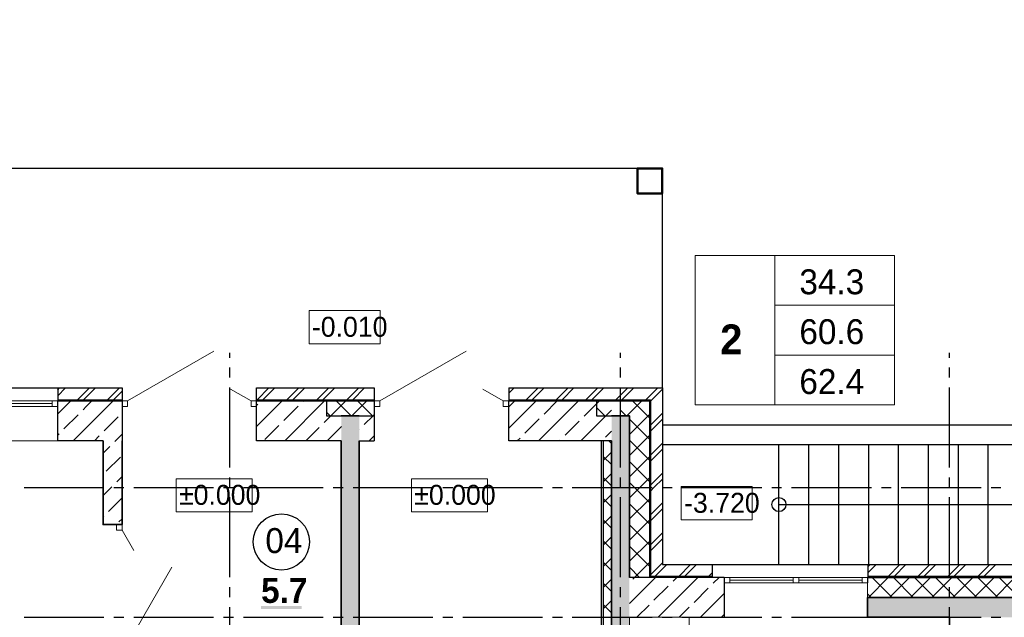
# Model space of a CAD drawing. Header units: millimetres. Extents: x 259029 to 2494469, y -731578 to -57567.
# Tile 232 of 252: x 515919 to 525796, y -599147 to -593156. Entities that reach past the tile are written whole.
import ezdxf
from ezdxf import colors
from ezdxf.entities.mleader import LeaderData, LeaderLine
from ezdxf.math import Vec2, Vec3

# ---------------------------------------------------------------- set-up
doc = ezdxf.new("R2010")
doc.units = ezdxf.units.MM
for name, color, linetype in [('PDF _Геометрия', 7, 'Continuous'), ('PDF _Сплошная заливка', 7, 'Continuous'), ('PDF _Текст', 7, 'Continuous')]:
    doc.layers.add(name, color=color, linetype=linetype)
for name, color, linetype, lineweight in [('Выноски', 20, 'Continuous', 20), ('РАЗРЕЗЫ', 10, 'Continuous', 60), ('Символы 0.20', 1, 'Continuous', 20)]:
    doc.layers.add(name, color=color, linetype=linetype, lineweight=lineweight)
doc.styles.add('PDF Century Gothic', font='GOTHIC.TTF')
doc.styles.add('PDF Century Gothic Bold', font='GOTHICB.TTF')
doc.styles.add('ГОСТ', font='GOST_Common.ttf')

# ---------------------------------------------------------------- blocks, each defined once
blk = doc.blocks.new('_None')
blk = doc.blocks.new('ааапп')
at = {"layer": 'Символы 0.20'}
ml = blk.add_multileader_mtext('Standard', dxfattribs=at)
ml.set_content('2(л.6)', color=256, style='ГОСТ')
ml.set_leader_properties(color=256, linetype='ByLayer', lineweight=-1)
ml.set_arrow_properties(name='NONE')
ml.build(insert=Vec2(0, 0))
ml.multileader.update_dxf_attribs({"text_left_attachment_type": 6, "text_right_attachment_type": 6, "dogleg_length": 0.25, "arrow_head_size": 200, "scale": 100})
ctx = ml.context
ctx.base_point, ctx.scale, ctx.char_height, ctx.arrow_head_size, ctx.landing_gap_size, ctx.plane_origin = Vec3(614087, -580264.1), 100, 250, 200, 25, Vec3(615301.2, -582398.5)
ctx.left_attachment, ctx.right_attachment = 6, 6
notes = []
notes.append((ctx, [(0, (1, 1, 0), (614062, -580264.1), (1, 0), 25, [(0, [(613990.2, -580943.4)], 0, [])])]))
ctx.mtext.insert, ctx.mtext.width, ctx.mtext.flow_direction = Vec3(614112, -579964.1), 792.21, 5
ml = blk.add_multileader_mtext('Standard', dxfattribs=at)
ml.set_content('4(л.6)', color=256, style='ГОСТ')
ml.set_leader_properties(color=256, linetype='ByLayer', lineweight=-1)
ml.set_arrow_properties(name='NONE')
ml.build(insert=Vec2(0, 0))
ml.multileader.update_dxf_attribs({"text_left_attachment_type": 6, "text_right_attachment_type": 6, "dogleg_length": 0.25, "arrow_head_size": 200, "scale": 100})
ctx = ml.context
ctx.base_point, ctx.scale, ctx.char_height, ctx.arrow_head_size, ctx.landing_gap_size, ctx.plane_origin = Vec3(611257.3, -581853.8), 100, 250, 200, 25, Vec3(612471.5, -584006.4)
ctx.left_attachment, ctx.right_attachment = 6, 6
notes.append((ctx, [(0, (1, 1, 0), (611232.3, -581853.8), (1, 0), 25, [(0, [(611050.1, -582506.1)], 0, [])])]))
ctx.mtext.insert, ctx.mtext.width, ctx.mtext.defined_height, ctx.mtext.flow_direction = Vec3(611282.3, -581553.8), 1018.139, 759.8, 5
ml = blk.add_multileader_mtext('Standard', dxfattribs=at)
ml.set_content('2(л.6)', color=256, style='ГОСТ')
ml.set_leader_properties(color=256, linetype='ByLayer', lineweight=-1)
ml.set_arrow_properties(name='NONE')
ml.build(insert=Vec2(0, 0))
ml.multileader.update_dxf_attribs({"text_left_attachment_type": 6, "text_right_attachment_type": 6, "dogleg_length": 0.25, "arrow_head_size": 200, "scale": 100})
ctx = ml.context
ctx.base_point, ctx.scale, ctx.char_height, ctx.arrow_head_size, ctx.landing_gap_size, ctx.plane_origin = Vec3(614087, -583505.6), 100, 250, 200, 25, Vec3(615301.2, -585640.1)
ctx.left_attachment, ctx.right_attachment = 6, 6
notes.append((ctx, [(0, (1, 1, 0), (614062, -583505.6), (1, 0), 25, [(0, [(613990.2, -584185)], 0, [])])]))
ctx.mtext.insert, ctx.mtext.width, ctx.mtext.flow_direction = Vec3(614112, -583205.6), 792.21, 5
ml = blk.add_multileader_mtext('Standard', dxfattribs=at)
ml.set_content('6(л.6)', color=256, style='ГОСТ')
ml.set_leader_properties(color=256, linetype='ByLayer', lineweight=-1)
ml.set_arrow_properties(name='NONE')
ml.build(insert=Vec2(0, 0))
ml.multileader.update_dxf_attribs({"text_left_attachment_type": 6, "text_right_attachment_type": 6, "dogleg_length": 0.25, "arrow_head_size": 200, "scale": 100})
ctx = ml.context
ctx.base_point, ctx.scale, ctx.char_height, ctx.arrow_head_size, ctx.landing_gap_size, ctx.plane_origin = Vec3(614153.7, -586766.3), 100, 250, 200, 25, Vec3(615367.8, -588900.8)
ctx.left_attachment, ctx.right_attachment = 6, 6
notes.append((ctx, [(0, (1, 1, 0), (614128.7, -586766.3), (1, 0), 25, [(0, [(614056.9, -587445.7)], 0, [])])]))
ctx.mtext.insert, ctx.mtext.width, ctx.mtext.flow_direction = Vec3(614178.7, -586466.3), 792.21, 5
for ctx, leaders in notes:
    for number, flags, end, landing, length, lines in leaders:
        leader = LeaderData()
        leader.index, (leader.has_last_leader_line, leader.has_dogleg_vector, leader.attachment_direction) = number, flags
        leader.last_leader_point, leader.dogleg_vector, leader.dogleg_length = Vec3(end), Vec3(landing), length
        for number, points, colour, breaks in lines:
            line = LeaderLine()
            line.index, line.vertices, line.color, line.breaks = number, Vec3.list(points), colors.encode_raw_color(colour), breaks
            leader.lines.append(line)
        ctx.leaders.append(leader)

msp = doc.modelspace()

# ---------------------------------------------------------------- hatches: boundary and pattern name
at = {"layer": 'PDF _Сплошная заливка', "true_color": 0xf1f1f1, "transparency": 33554559}
msp.add_hatch(color=7, dxfattribs=at).paths.add_polyline_path([(521855.7, -597127.5), (521855.7, -604747.5), (522035.7, -604747.5), (522035.7, -602547.5), (522035.5, -602547.5), (522035.5, -602467.5), (522035.7, -602467.5), (522035.7, -597127.5)])

# ---------------------------------------------------------------- linework, layer by layer
at = {"layer": 'PDF _Геометрия', "lineweight": 25}
for points in [[(522365.7, -596847.5), (522365.7, -594647.5), (513685.7, -594647.5), (513685.7, -596847.5), (516945.7, -596847.5)], [(518025.7, -596544.4), (518025.7, -596494.5)], [(521945.7, -596544.4), (521945.7, -596494.5)], [(525245.7, -596544.4), (525245.7, -596494.5)], [(518025.7, -596744.4), (518025.7, -596644.4)], [(521945.7, -596744.4), (521945.7, -596644.4)], [(525245.7, -596744.4), (525245.7, -596644.4)], [(516300.7, -596866.3), (516319.6, -596847.5)], [(516300.7, -596926.3), (516379.6, -596847.5)], [(516300.7, -596847.5), (516300.7, -596977.5)], [(516499.6, -596967.5), (516619.6, -596847.5)], [(516559.5, -596967.5), (516679.5, -596847.5)], [(516799.6, -596967.5), (516919.6, -596847.5)], [(516945.7, -596847.5), (516945.7, -596977.5)], [(518025.7, -597644.4), (518025.7, -596844.4)], [(518295.7, -596977.5), (518295.7, -596847.5), (519475.7, -596847.5), (519475.7, -597127.5)], [(518299.6, -596967.5), (518419.5, -596847.5)], [(518359.6, -596967.5), (518479.6, -596847.5)], [(518599.6, -596967.5), (518719.6, -596847.5)], [(518659.5, -596967.5), (518779.6, -596847.5)], [(518899.6, -596967.5), (519019.6, -596847.5)], [(518959.5, -596967.5), (519079.5, -596847.5)], [(519199.6, -596967.5), (519319.6, -596847.5)], [(519259.5, -596967.5), (519379.5, -596847.5)], [(520825.7, -596901.3), (520879.6, -596847.5)], [(520825.7, -596847.5), (520825.7, -596977.5)], [(520825.7, -596847.5), (522365.7, -596847.5), (522365.7, -598617.5), (528975.7, -598617.5)], [(520999.6, -596967.5), (521119.6, -596847.5)], [(521059.5, -596967.5), (521179.6, -596847.5)], [(521299.6, -596967.5), (521419.6, -596847.5)], [(521359.5, -596967.5), (521479.5, -596847.5)], [(521599.6, -596967.5), (521719.6, -596847.5)], [(521659.5, -596967.5), (521779.5, -596847.5)], [(521899.6, -596967.5), (522019.6, -596847.5)], [(521945.7, -597644.4), (521945.7, -596844.4)], [(521959.5, -596967.5), (522079.5, -596847.5)], [(522199.5, -596967.5), (522319.6, -596847.5)], [(522245.7, -596981.3), (522365.7, -596861.3)], [(525245.7, -597644.4), (525245.7, -596844.4)], [(516300.7, -596967.5), (516945.7, -596967.5)], [(516859.5, -596967.5), (516945.7, -596881.3)], [(518295.7, -596967.5), (519475.7, -596967.5)], [(520825.7, -596967.5), (522245.7, -596967.5), (522245.7, -598747.5)], [(518995.7, -596977.5), (519475.7, -596977.5)], [(521705.7, -596977.5), (522235.7, -596977.5), (522235.7, -598747.5)], [(522245.7, -597221.3), (522365.7, -597101.3)], [(522245.7, -597281.3), (522282.7, -597244.4), (522365.7, -597161.3)], [(522365.7, -597217.5), (528335.7, -597217.5), (528335.7, -597417.5), (522365.7, -597417.5)], [(521755.7, -604047.5), (521755.7, -597377.5)], [(521775.7, -604047.5), (521775.7, -597377.5)], [(522245.7, -597521.3), (522365.7, -597401.3)], [(522245.7, -597581.3), (522365.7, -597461.3)], [(523535.7, -598617.5), (523535.7, -597417.5)], [(523835.7, -598617.5), (523835.7, -597417.5)], [(524135.7, -598617.5), (524135.7, -597417.5)], [(524435.7, -598617.5), (524435.7, -597417.5)], [(524735.7, -598617.5), (524735.7, -597417.5)], [(525035.7, -598617.5), (525035.7, -597417.5)], [(525335.7, -598617.5), (525335.7, -597417.5)], [(525635.7, -598617.5), (525635.7, -597417.5)], [(518025.7, -597844.4), (518025.7, -597744.4)], [(521945.7, -597844.4), (521945.7, -597744.4)], [(522245.7, -597821.3), (522365.7, -597701.3)], [(522245.7, -597881.3), (522282.7, -597844.4), (522365.7, -597761.3)], [(525245.7, -597844.4), (525245.7, -597744.4)], [(515962.7, -597847.5), (516762.7, -597847.5)], [(516862.7, -597847.5), (516962.7, -597847.5)], [(517062.7, -597847.5), (517862.7, -597847.5)], [(517962.7, -597847.5), (518062.7, -597847.5)], [(518162.7, -597847.5), (518962.7, -597847.5)], [(519062.7, -597847.5), (519162.7, -597847.5)], [(519262.7, -597847.5), (520062.7, -597847.5)], [(520162.7, -597847.5), (520262.7, -597847.5)], [(520362.7, -597847.5), (521162.7, -597847.5)], [(521262.7, -597847.5), (521362.7, -597847.5)], [(521462.7, -597847.5), (522262.7, -597847.5)], [(522362.7, -597847.5), (522462.7, -597847.5)], [(522562.7, -597847.5), (523362.7, -597847.5)], [(523462.7, -597847.5), (523562.7, -597847.5)], [(523662.7, -597847.5), (524462.7, -597847.5)], [(524562.7, -597847.5), (524662.7, -597847.5)], [(524762.7, -597847.5), (525562.7, -597847.5)], [(525662.7, -597847.5), (525762.7, -597847.5)], [(518025.7, -598744.4), (518025.7, -597944.4)], [(521945.7, -598744.4), (521945.7, -597944.4)], [(525245.7, -598744.4), (525245.7, -597944.4)], [(522245.7, -598121.3), (522365.7, -598001.3)], [(523535.7, -598017.5), (528335.7, -598017.5)], [(522245.7, -598181.3), (522365.7, -598061.3)], [(522245.7, -598421.3), (522365.7, -598301.3)], [(522245.7, -598481.3), (522282.7, -598444.4), (522365.7, -598361.3)], [(522245.7, -598721.3), (522365.7, -598601.3)], [(522289.6, -598737.5), (522409.6, -598617.5)], [(522529.6, -598737.5), (522649.5, -598617.5)], [(522589.6, -598737.5), (522709.6, -598617.5)], [(522865.7, -598617.5), (522865.7, -598747.5)], [(524425.7, -598641.3), (524449.5, -598617.5)], [(524425.7, -598701.3), (524509.6, -598617.5)], [(524425.7, -598617.5), (524425.7, -598747.5)], [(524629.5, -598737.5), (524749.5, -598617.5)], [(524689.6, -598737.5), (524809.6, -598617.5)], [(524929.6, -598737.5), (525049.5, -598617.5)], [(524989.6, -598737.5), (525109.6, -598617.5)], [(525229.6, -598737.5), (525349.5, -598617.5)], [(525289.5, -598737.5), (525409.6, -598617.5)], [(525529.6, -598737.5), (525649.6, -598617.5)], [(525589.5, -598737.5), (525709.6, -598617.5)], [(522865.7, -598737.5), (522245.7, -598737.5)], [(522829.6, -598737.5), (522865.7, -598701.3)], [(525876, -598737.5), (524425.7, -598737.5)], [(524425.7, -598747.5), (525876, -598747.5)], [(518025.7, -598944.4), (518025.7, -598844.4)], [(521945.7, -598944.4), (521945.7, -598844.4)], [(525245.7, -598944.4), (525245.7, -598844.4)], [(518025.7, -599844.4), (518025.7, -599044.4)], [(521945.7, -599844.4), (521945.7, -599044.4)], [(525245.7, -599844.4), (525245.7, -599044.4)], [(515962.7, -599147.5), (516762.7, -599147.5)], [(516862.7, -599147.5), (516962.7, -599147.5)], [(517062.7, -599147.5), (517862.7, -599147.5)], [(517962.7, -599147.5), (518062.7, -599147.5)], [(518162.7, -599147.5), (518962.7, -599147.5)], [(519062.7, -599147.5), (519162.7, -599147.5)], [(519262.7, -599147.5), (520062.7, -599147.5)], [(520162.7, -599147.5), (520262.7, -599147.5)], [(520362.7, -599147.5), (521162.7, -599147.5)], [(521262.7, -599147.5), (521362.7, -599147.5)], [(521462.7, -599147.5), (522262.7, -599147.5)], [(522362.7, -599147.5), (522462.7, -599147.5)], [(522562.7, -599147.5), (523362.7, -599147.5)], [(523462.7, -599147.5), (523562.7, -599147.5)], [(523662.7, -599147.5), (524462.7, -599147.5)], [(524562.7, -599147.5), (524662.7, -599147.5)], [(524762.7, -599147.5), (525562.7, -599147.5)], [(525662.7, -599147.5), (525762.7, -599147.5)]]:
    msp.add_lwpolyline(points, dxfattribs=at)
at = {"layer": 'PDF _Геометрия', "lineweight": 50}
msp.add_lwpolyline([(522365.4, -594897.5), (522365.4, -594647.5), (522115.4, -594647.5), (522115.4, -594897.5)], close=True, dxfattribs=at)
at = {"layer": 'PDF _Геометрия', "lineweight": 13}
for points in [[(523495.1, -595518.8), (522695.1, -595518.8), (522695.1, -597018.8), (523495.1, -597018.8)], [(523495.1, -595518.8), (524695.1, -595518.8), (524695.1, -596018.8), (523495.1, -596018.8)], [(523495.1, -596018.8), (524695.1, -596018.8), (524695.1, -596518.8), (523495.1, -596518.8)], [(523495.1, -596518.8), (524695.1, -596518.8), (524695.1, -597018.8), (523495.1, -597018.8)], [(516300.7, -597033.5), (516244.7, -597033.5), (516244.7, -596977.5), (516300.7, -596977.5)], [(516945.7, -596977.5), (517001.7, -596977.5), (517001.7, -597033.5), (516945.7, -597033.5)], [(518239.7, -596977.5), (518295.7, -596977.5), (518295.7, -597033.5), (518239.7, -597033.5)], [(519475.7, -596977.5), (519531.7, -596977.5), (519531.7, -597033.5), (519475.7, -597033.5)], [(520769.7, -596977.5), (520825.7, -596977.5), (520825.7, -597033.5), (520769.7, -597033.5)], [(516945.7, -598273.5), (516945.7, -598217.5), (516889.7, -598217.5), (516889.7, -598273.5)], [(522985.7, -598803.5), (523041.7, -598803.5), (523041.7, -598747.5), (522985.7, -598747.5)], [(523677.7, -598803.5), (523733.7, -598803.5), (523733.7, -598747.5), (523677.7, -598747.5)], [(524425.7, -598803.5), (524369.7, -598803.5), (524369.7, -598747.5), (524425.7, -598747.5)], [(522635.7, -599147.5), (522035.7, -599147.5), (522035.7, -599747.5), (522635.7, -599747.5)]]:
    msp.add_lwpolyline(points, close=True, dxfattribs=at)
at = {"layer": 'PDF _Геометрия', "lineweight": 18}
for points in [[(518822.5, -596405.8), (519533.7, -596405.8), (519533.7, -596072.4), (518822.5, -596072.4)], [(517489.7, -598091), (518251.3, -598091), (518251.3, -597757.7), (517489.7, -597757.7)], [(519849.7, -598091), (520611.3, -598091), (520611.3, -597757.7), (519849.7, -597757.7)], [(522556, -598170.9), (523267.2, -598170.9), (523267.2, -597837.5), (522556, -597837.5)]]:
    msp.add_lwpolyline(points, close=True, dxfattribs=at)
at = {"layer": 'PDF _Геометрия', "lineweight": 13}
for points in [[(517001.5, -596977.5), (517867.1, -596477.8)], [(519531.5, -596977.5), (520397.1, -596477.8)], [(518239.5, -596977.5), (518033.8, -596858.8)], [(520769.5, -596977.5), (520563.8, -596858.8)], [(514796.7, -596977.5), (516244.7, -596977.5)], [(514796.7, -597033.5), (516244.7, -597033.5)], [(515548.7, -597005.5), (516244.7, -597005.5)], [(519039.7, -597127.5), (519189.7, -596977.5)], [(519244.8, -597127.5), (519094.8, -596977.5)], [(519251.8, -597127.5), (519401.8, -596977.5)], [(519457, -597127.5), (519307, -596977.5)], [(521705.7, -597007), (521735.3, -596977.5)], [(521790.4, -597127.5), (521705.7, -597042.8)], [(521797.4, -597127.5), (521855.7, -597069.1)], [(521855.7, -596980.7), (521852.6, -596977.5)], [(522002.6, -597127.5), (521945.7, -597070.7)], [(522009.5, -597127.5), (522159.5, -596977.5)], [(522235.7, -597148.5), (522064.7, -596977.5)], [(519032.7, -597127.5), (518995.7, -597090.5)], [(519463.9, -597127.5), (519475.7, -597115.7)], [(522035.7, -597313.4), (522235.7, -597113.4)], [(522235.7, -597360.7), (522035.7, -597160.7)], [(522035.7, -597525.5), (522235.7, -597325.5)], [(514740.5, -597377.5), (516300.5, -597377.5)], [(521855.7, -597404.9), (521828.3, -597377.5)], [(522235.7, -597572.8), (522035.7, -597372.8)], [(521775.7, -597573.4), (521855.7, -597493.4)], [(521855.7, -597617.1), (521775.7, -597537.1)], [(522035.7, -597737.7), (522235.7, -597537.7)], [(522235.7, -597784.9), (522035.7, -597584.9)], [(521775.7, -597785.5), (521855.7, -597705.5)], [(521855.7, -597829.2), (521775.7, -597749.2)], [(522035.7, -597949.8), (522235.7, -597749.8)], [(522235.7, -597997.1), (522035.7, -597797.1)], [(521775.7, -597997.7), (521855.7, -597917.7)], [(521855.7, -598041.3), (521775.7, -597961.3)], [(522035.7, -598161.9), (522235.7, -597961.9)], [(522235.7, -598209.2), (522035.7, -598009.2)], [(521775.7, -598209.8), (521855.7, -598129.8)], [(521855.7, -598253.5), (521775.7, -598173.5)], [(522035.7, -598374.1), (522235.7, -598174.1)], [(522235.7, -598421.3), (522035.7, -598221.3)], [(516945.7, -598273.5), (517064.5, -598479.2)], [(521775.7, -598421.9), (521855.7, -598341.9)], [(521855.7, -598465.6), (521775.7, -598385.6)], [(522035.7, -598586.2), (522235.7, -598386.2)], [(522235.7, -598633.5), (522035.7, -598433.5)], [(516945.7, -599511.5), (517445.5, -598645.9)], [(521775.7, -598634.1), (521855.7, -598554.1)], [(521855.7, -598677.7), (521775.7, -598597.7)], [(522137.6, -598747.5), (522035.7, -598645.6)], [(522086.6, -598747.5), (522235.7, -598598.3)], [(523041.7, -598747.5), (524369.7, -598747.5)], [(524425.4, -598947.5), (524425.4, -598747.5)], [(524432.2, -598947.5), (524632.2, -598747.5)], [(524671.1, -598947.5), (524471.1, -598747.5)], [(524644.3, -598947.5), (524844.3, -598747.5)], [(524883.2, -598947.5), (524683.2, -598747.5)], [(524856.4, -598947.5), (525056.4, -598747.5)], [(525095.3, -598947.5), (524895.3, -598747.5)], [(525068.6, -598947.5), (525268.6, -598747.5)], [(525307.5, -598947.5), (525107.5, -598747.5)], [(525280.7, -598947.5), (525480.7, -598747.5)], [(525519.6, -598947.5), (525319.6, -598747.5)], [(525492.8, -598947.5), (525692.8, -598747.5)], [(525731.7, -598947.5), (525531.7, -598747.5)], [(525876, -598879.6), (525743.9, -598747.5)], [(521775.7, -598846.2), (521855.7, -598766.2)], [(521855.7, -598889.9), (521775.7, -598809.9)], [(523041.7, -598775.5), (523677.7, -598775.5)], [(523041.7, -598803.5), (524369.7, -598803.5)], [(523733.7, -598775.5), (524369.7, -598775.5)], [(525705, -598947.5), (525876, -598776.5)], [(524459, -598947.5), (524425.7, -598914.3)], [(521775.7, -599058.3), (521855.7, -598978.3)], [(521855.7, -599102), (521775.7, -599022)]]:
    msp.add_lwpolyline(points, dxfattribs=at)
at = {"layer": 'PDF _Геометрия', "color": 9, "lineweight": 25, "true_color": 0xc8c8a0}
for points in [[(516755.5, -597377.5), (516300.5, -597377.5), (516300.5, -597033.5), (516300.5, -596977.5), (516945.5, -596977.5), (516945.5, -597033.5), (516945.5, -597377.5)], [(516300.7, -597108.7), (516410, -596999.4), (516432, -596977.5)], [(516456.2, -597377.5), (516763.4, -597070.3), (516856.2, -596977.5)], [(516554.2, -597067.3), (516586.7, -597034.8), (516644.1, -596977.5)], [(519145.5, -597377.5), (518295.5, -597377.5), (518295.5, -597033.5), (518295.5, -596977.5), (518995.5, -596977.5)], [(518295.7, -597235), (518553.3, -596977.5)], [(518295.7, -597022.9), (518307.9, -597010.8)], [(518569.5, -597173.4), (518710.9, -597032)], [(518577.5, -597377.5), (518977.5, -596977.5)], [(518760.4, -596982.5), (518765.4, -596977.5)], [(518995.5, -596977.5), (518995.5, -597127.5), (519145.5, -597127.5)], [(521855.4, -597377.5), (520825.5, -597377.5), (520825.5, -597033.5), (520825.5, -596977.5), (521705.4, -596977.5)], [(520825.7, -597250.6), (521098.9, -596977.5)], [(520825.7, -597038.5), (520886.7, -596977.5)], [(521123.1, -597377.5), (521523.1, -596977.5)], [(521178.7, -597109.8), (521311, -596977.5)], [(521581.8, -597131), (521705.7, -597007)], [(521705.4, -596977.5), (521705.4, -597127.5), (521855.4, -597127.5)], [(516363.3, -597258.3), (516504.7, -597116.8)], [(516766.4, -597279.5), (516907.8, -597138)], [(518972.5, -597194.6), (519039.7, -597127.5)], [(519325.5, -597127.5), (519475.5, -597127.5)], [(519375.6, -597215.8), (519463.9, -597127.5)], [(519475.5, -597127.5), (519475.5, -597377.5)], [(520987.8, -597300.7), (521129.2, -597159.3)], [(521547.4, -597377.5), (521797.4, -597127.5)], [(518378.6, -597364.3), (518520, -597222.9)], [(518789.7, -597377.5), (518923, -597244.1)], [(519001.8, -597377.5), (519145.7, -597233.6)], [(519325.7, -597265.7), (519326.1, -597265.3)], [(521390.9, -597321.9), (521532.3, -597180.5)], [(516300.7, -597320.8), (516313.8, -597307.8)], [(516668.4, -597377.5), (516716.9, -597329)], [(516880.5, -597377.5), (516945.7, -597312.2)], [(519426.1, -597377.5), (519475.7, -597327.8)], [(520911, -597377.5), (520938.3, -597350.2)], [(521793.9, -597343.1), (521855.7, -597281.3)], [(519325.5, -597377.5), (519475.5, -597377.5)], [(521335.3, -597377.5), (521341.4, -597371.4)], [(522985.4, -598747.5), (522035.5, -598747.5)], [(522035.7, -599010.5), (522298.7, -598747.5)], [(522069.7, -598764.4), (522086.6, -598747.5)], [(522323, -599147.5), (522723, -598747.5)], [(522472.7, -598785.6), (522510.8, -598747.5)], [(522875.8, -598806.8), (522935.1, -598747.5)], [(522985.4, -598747.5), (522985.4, -598803.5), (522985.4, -599147.5)], [(522281.8, -598976.5), (522423.2, -598835.1)], [(522684.9, -598997.7), (522826.3, -598856.3)], [(522747.2, -599147.5), (522985.7, -598909)], [(522110.8, -599147.5), (522232.3, -599026)], [(522535.1, -599147.5), (522635.4, -599047.2)], [(522959.4, -599147.5), (522985.7, -599121.1)]]:
    msp.add_lwpolyline(points, dxfattribs=at)
at = {"layer": 'PDF _Геометрия', "lineweight": 35}
for points in [[(519325.5, -597127.5), (519145.5, -597127.5)], [(522035.5, -598747.5), (522035.5, -597127.5), (521855.4, -597127.5)], [(519145.5, -597377.5), (519145.5, -599967.5), (517265.5, -599967.5)], [(521855.4, -597377.5), (521855.4, -604047.5), (519325.5, -604047.5), (519325.5, -597377.5)], [(525875.4, -598947.5), (524425.4, -598947.5), (524425.4, -599147.5), (525245.4, -599147.5), (525245.4, -602387.5), (525245.4, -602467.5), (525245.4, -602887.5)]]:
    msp.add_lwpolyline(points, dxfattribs=at)
at = {"layer": 'PDF _Геометрия', "color": 191, "lineweight": 35, "true_color": 0xc8aaf2}
for points in [[(516945.5, -597377.5), (516945.5, -598217.5), (516889.5, -598217.5), (516755.5, -598217.5), (516755.5, -597377.5)], [(516755.7, -597502.2), (516822.9, -597435)], [(516872.4, -597385.5), (516880.5, -597377.5)], [(516787.6, -597682.5), (516929, -597541.1)], [(516893.7, -597788.6), (516945.7, -597736.5)], [(516755.7, -597926.5), (516844.2, -597838.1)], [(516808.8, -598085.6), (516945.7, -597948.6)], [(516755.7, -598138.6), (516759.3, -598135.1)], [(516914.9, -598191.6), (516945.7, -598160.8)]]:
    msp.add_lwpolyline(points, dxfattribs=at)
at = {"layer": 'PDF _Геометрия', "lineweight": 25}
for centre, radius in [((523535.7, -598017.5), 70), ((518544.2, -598391.7), 281.9)]:
    msp.add_circle(centre, radius, dxfattribs=at)
at = {"layer": 'PDF _Сплошная заливка', "color": 7, "lineweight": 35, "true_color": 0xf1f1f1, "transparency": 33554559}
msp.add_solid([(519145.7, -597127.5), (519145.7, -604727.5), (519325.7, -597127.5), (519325.7, -604727.5)], dxfattribs=at)
at = {"layer": 'PDF _Сплошная заливка', "color": 7, "lineweight": 25, "true_color": 0xf1f1f1, "transparency": 33554559}
msp.add_solid([(524425.7, -599147.5), (525875.7, -599147.5), (524425.7, -598947.5), (525875.7, -598947.5)], dxfattribs=at)
at = {"layer": 'PDF _Сплошная заливка', "lineweight": 25, "transparency": 33554559}
msp.add_solid([(518340.4, -599064.1), (518746.5, -599064.1), (518340.4, -599032.7), (518746.5, -599032.7)], dxfattribs=at)

# ---------------------------------------------------------------- texts
at = {"layer": 'PDF _Текст', "attachment_point": 7}
for s, insert, char_height, style in [('34.3', (523740.4, -595912.3), 250, 'PDF Century Gothic'), ('-0.010', (518850.2, -596337.5), 200, 'PDF Century Gothic'), ('60.6', (523740.4, -596412.3), 250, 'PDF Century Gothic'), ('2', (522946, -596511.1), 300, 'PDF Century Gothic Bold'), ('62.4', (523740.4, -596912.3), 250, 'PDF Century Gothic'), ('±0.000', (517517.5, -598022.7), 200, 'PDF Century Gothic'), ('±0.000', (519877.5, -598022.7), 200, 'PDF Century Gothic'), ('-3.720', (522583.8, -598102.6), 200, 'PDF Century Gothic'), ('04', (518383.4, -598506.8), 250, 'PDF Century Gothic'), ('5.7', (518340.4, -599006.8), 250, 'PDF Century Gothic Bold')]:
    msp.add_mtext(s, dxfattribs=dict(at, insert=insert, char_height=char_height, style=style))

# ---------------------------------------------------------------- next in the draw order: block references
at = {"layer": 'РАЗРЕЗЫ', "color": 2, "lineweight": -2, "rotation": 45.00000000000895}
msp.add_blockref('ааапп', (-370061.8, -617495.3), dxfattribs=at)

# ---------------------------------------------------------------- next in the draw order: texts
at = {"layer": 'Выноски'}
note = msp.add_mtext_static_columns([''] * 2, width=19641.405, gutter_width=8167.2, height=0, dxfattribs=dict(at, insert=(385740.7, -548768.3), char_height=250, attachment_point=1, style='ГОСТ'))
for column, words in zip([note] + note.columns.linked_columns, ['\\pi10527.89954; \\P\\pi570.45,l346.2,t2000;1.^IОбщие указания см. лист 1. {\\H1.46663x; }\\P2.^IМонтажные узлы 1;2;3;4;6;7;8 см. лист{\\C0; 7.\\H1.45562x; \\H0.68699x;\\P}3.^IСварку производить согласно СП70.1330.2011 электродами Э42 ГОСТ 9467-75*.{\\H1.45929x; }\\P4.^IВсе металлические конструкции окрасить эмалью ПФ-1189 по ГОСТ 6465-79 в два слоя. Эмаль наносить на {\\H1.45807x; }\\P\\pi0,t346.2;грунтовку ГФ-021 по ГОСТ 25129-82 (первый слой - на заводе-изготовителе, второй слой - на монтаже).{\\H1.65848x; }\\P\\pi570.45,t2000;5.^IОгнезащиту металлических косоуров см.л. 9.{\\H1.19167x; }\\P6.^IДлину швов принимать по длине сопряжения свариваемых элементов. все катеты сварных швов принимать {\\H1.54728x; }\\P\\pi0,t346.2;высотой 6 мм, кроме оговоренных.{\\H1.42874x; }\\P\\pi570.45,t2000;7.^IМонтаж стальных конструкций производить в соответствии с указаниями СП 70.1333.0.2012"Несущие и {\\H1.46825x; }\\P\\pi0,t346.2;ограждающие конструкции".{\\H1.45508x; }\\P\\pi570.45,t2000;8.^IЖелезобетонные изделия монтировать на цем-песчаном растворе М100 толщ. 10мм.{\\H1.46099x; }\\P{\\C0;9.^IНа разрезах 1-1;2-2 отметки чистого пола.\\H1.45599x; \\H0.68682x;\\P\\pi10570.70257,l0,tz;\\H1.82587x; \\H0.54768x;\\P\\H1.55804x; \\H0.64183x;\\P\\H1.64732x; \\H0.60705x;\\P\\pi812.5,l41.6675;\\H1.23836x; \\H0.80752x;\\P}', '']):
    column.text = words
note = msp.add_mtext_static_columns([''] * 2, width=19641.405, gutter_width=8167.2, height=0, dxfattribs=dict(at, insert=(385740.7, -593573.6), char_height=250, attachment_point=1, style='ГОСТ'))
for column, words in zip([note] + note.columns.linked_columns, ['\\pi10527.89954; \\P\\pi570.45,l346.2,t2000;1.^IОбщие указания см. лист 1. {\\H1.46663x; }\\P2.^IМонтажные узлы 1;2;3;4;6;7;8 см. лист{\\C0; 7.\\H1.45562x; \\H0.68699x;\\P}3.^IСварку производить согласно СП70.1330.2011 электродами Э42 ГОСТ 9467-75*.{\\H1.45929x; }\\P4.^IВсе металлические конструкции окрасить эмалью ПФ-1189 по ГОСТ 6465-79 в два слоя. Эмаль наносить на {\\H1.45807x; }\\P\\pi0,t346.2;грунтовку ГФ-021 по ГОСТ 25129-82 (первый слой - на заводе-изготовителе, второй слой - на монтаже).{\\H1.65848x; }\\P\\pi570.45,t2000;5.^IОгнезащиту металлических косоуров см.л. 9.{\\H1.19167x; }\\P6.^IДлину швов принимать по длине сопряжения свариваемых элементов. все катеты сварных швов принимать {\\H1.54728x; }\\P\\pi0,t346.2;высотой 6 мм, кроме оговоренных.{\\H1.42874x; }\\P\\pi570.45,t2000;7.^IМонтаж стальных конструкций производить в соответствии с указаниями СП 70.1333.0.2012"Несущие и {\\H1.46825x; }\\P\\pi0,t346.2;ограждающие конструкции".{\\H1.45508x; }\\P\\pi570.45,t2000;8.^IЖелезобетонные изделия монтировать на цем-песчаном растворе М100 толщ. 10мм.{\\H1.46099x; }\\P{\\C0;9.^IНа разрезах 1-1;2-2 отметки чистого пола.\\H1.45599x; \\H0.68682x;\\P\\pi10570.70257,l0,tz;\\H1.82587x; \\H0.54768x;\\P\\H1.55804x; \\H0.64183x;\\P\\H1.64732x; \\H0.60705x;\\P\\pi812.5,l41.6675;\\H1.23836x; \\H0.80752x;\\P}', '']):
    column.text = words

doc.saveas('drawing.dxf')
